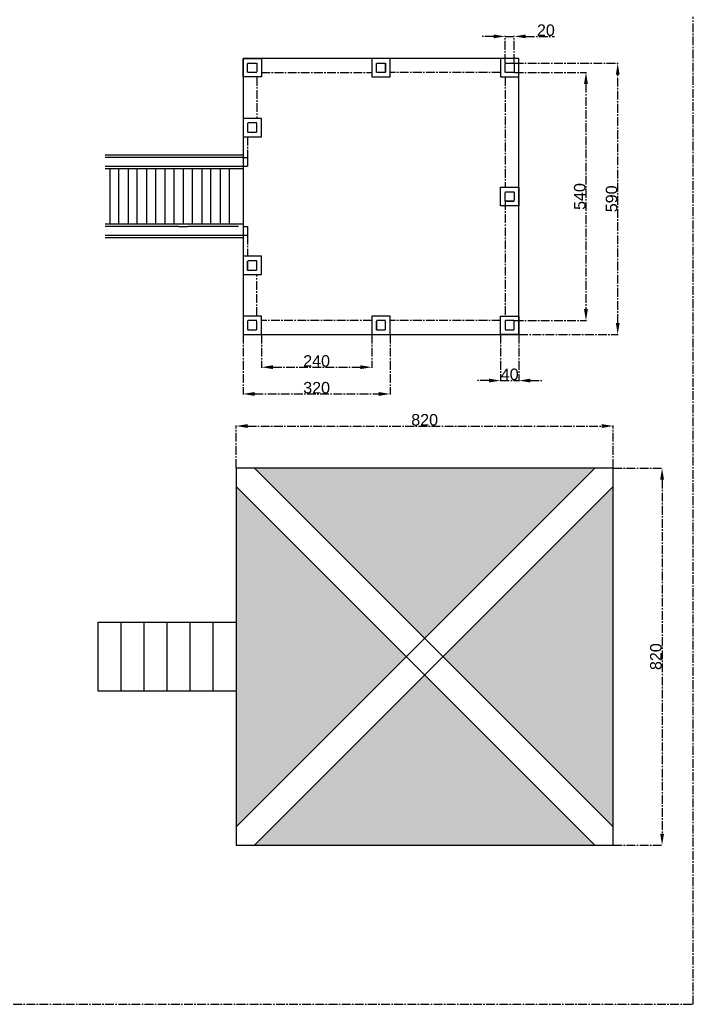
# Model space of a CAD drawing. Header units: centimetres. Extents: x -483 to 5478, y -332 to 3204.
# Tile 10 of 16: x 3991 to 5456, y -332 to 1810. Entities that reach past the tile are written whole.
import ezdxf

# ---------------------------------------------------------------- set-up
doc = ezdxf.new("R2010")
doc.units = ezdxf.units.CM
doc.linetypes.add('AXES2', pattern=[28.575, 19.05, -3.175, 3.175, -3.175])
doc.styles.get("Standard").update_dxf_attribs({"font": 'arial.ttf'})
doc.dimstyles.new('ISO-25', dxfattribs={"dimtxt": 25, "dimasz": 25, "dimexe": 1.25, "dimexo": 0.625, "dimtad": 1, "dimtxsty": 'Standard', "dimcen": 2.5, "dimadec": 0, "dimazin": 0, "dimtfac": 1, "dimtmove": 0, "dimatfit": 3, "dimfxl": 1, "dimarcsym": 0})

# ---------------------------------------------------------------- blocks, each defined once
blk = doc.blocks.new('*D1')
at = {"color": 0, "linetype": 'AXES2', "lineweight": -2, "transparency": 16777216}
for p, q in [((5067.5, 1714.9), (5293, 1714.9)), ((5291.7, 1149.9), (5291.7, 1689.9)), ((5077.5, 1124.9), (5293, 1124.9))]:
    blk.add_line(p, q, dxfattribs=at)
at = {"color": 0, "linetype": 'AXES2', "transparency": 16777216}
for points in [[(5287.6, 1689.9), (5295.9, 1689.9), (5291.7, 1714.9)], [(5287.6, 1149.9), (5295.9, 1149.9), (5291.7, 1124.9)]]:
    blk.add_solid(points, dxfattribs=at)
at = {"layer": 'Defpoints', "color": 0, "linetype": 'AXES2', "transparency": 16777216}
for p in [(5066.8, 1714.9), (5291.7, 1714.9), (5076.8, 1124.9)]:
    blk.add_point(p, dxfattribs=at)
at = {"color": 0, "linetype": 'AXES2', "transparency": 16777216, "insert": (5278.4, 1419.9), "char_height": 25, "attachment_point": 5, "rotation": 90}
blk.add_mtext('590', dxfattribs=at)
blk = doc.blocks.new('*D3')
at = {"color": 0, "linetype": 'AXES2', "lineweight": -2, "transparency": 16777216}
for p, q in [((5067.5, 1694.9), (5223.9, 1694.9)), ((5222.6, 1669.9), (5222.6, 1179.9)), ((5067.5, 1154.9), (5223.9, 1154.9))]:
    blk.add_line(p, q, dxfattribs=at)
at = {"color": 0, "linetype": 'AXES2', "transparency": 16777216}
for points in [[(5218.4, 1669.9), (5226.8, 1669.9), (5222.6, 1694.9)], [(5218.4, 1179.9), (5226.8, 1179.9), (5222.6, 1154.9)]]:
    blk.add_solid(points, dxfattribs=at)
at = {"layer": 'Defpoints', "color": 0, "linetype": 'AXES2', "transparency": 16777216}
for p in [(5066.8, 1694.9), (5066.8, 1154.9), (5222.6, 1154.9)]:
    blk.add_point(p, dxfattribs=at)
at = {"color": 0, "linetype": 'AXES2', "transparency": 16777216, "insert": (5209.2, 1424.9), "char_height": 25, "attachment_point": 5, "rotation": 90}
blk.add_mtext('540', dxfattribs=at)
blk = doc.blocks.new('*D4')
at = {"color": 0, "linetype": 'AXES2', "lineweight": -2, "transparency": 16777216}
for p, q in [((5021.8, 1773.2), (4996.8, 1773.2)), ((5046.8, 1715.6), (5046.8, 1774.4)), ((5046.8, 1773.2), (5066.8, 1773.2)), ((5066.8, 1715.6), (5066.8, 1774.4)), ((5091.8, 1773.2), (5154.2, 1773.2))]:
    blk.add_line(p, q, dxfattribs=at)
at = {"color": 0, "linetype": 'AXES2', "transparency": 16777216}
for points in [[(5021.8, 1777.3), (5021.8, 1769), (5046.8, 1773.2)], [(5091.8, 1777.3), (5091.8, 1769), (5066.8, 1773.2)]]:
    blk.add_solid(points, dxfattribs=at)
at = {"layer": 'Defpoints', "color": 0, "linetype": 'AXES2', "transparency": 16777216}
for p in [(5066.8, 1773.2), (5046.8, 1714.9), (5066.8, 1714.9)]:
    blk.add_point(p, dxfattribs=at)
at = {"color": 0, "linetype": 'AXES2', "transparency": 16777216, "insert": (5135.5, 1786.6), "char_height": 25, "attachment_point": 5}
blk.add_mtext('20', dxfattribs=at)
blk = doc.blocks.new('*D5')
at = {"color": 0, "linetype": 'AXES2', "lineweight": -2, "transparency": 16777216}
for p, q in [((5036.8, 1124.3), (5036.8, 1023.3)), ((5076.8, 1124.3), (5076.8, 1023.3)), ((5011.8, 1024.6), (4986.8, 1024.6)), ((5036.8, 1024.6), (5076.8, 1024.6)), ((5101.8, 1024.6), (5126.8, 1024.6))]:
    blk.add_line(p, q, dxfattribs=at)
at = {"color": 0, "linetype": 'AXES2', "transparency": 16777216}
for points in [[(5011.8, 1028.7), (5011.8, 1020.4), (5036.8, 1024.6)], [(5101.8, 1028.7), (5101.8, 1020.4), (5076.8, 1024.6)]]:
    blk.add_solid(points, dxfattribs=at)
at = {"layer": 'Defpoints', "color": 0, "linetype": 'AXES2', "transparency": 16777216}
for p in [(5036.8, 1124.9), (5076.8, 1124.9), (5076.8, 1024.6)]:
    blk.add_point(p, dxfattribs=at)
at = {"color": 0, "linetype": 'AXES2', "transparency": 16777216, "insert": (5056.8, 1038), "char_height": 25, "attachment_point": 5}
blk.add_mtext('40', dxfattribs=at)
blk = doc.blocks.new('*D6')
at = {"color": 0, "linetype": 'AXES2', "lineweight": -2, "transparency": 16777216}
for p, q in [((4476.8, 1124.3), (4476.8, 994.2)), ((4796.8, 1124.3), (4796.8, 994.2)), ((4501.8, 995.5), (4771.8, 995.5))]:
    blk.add_line(p, q, dxfattribs=at)
at = {"color": 0, "linetype": 'AXES2', "transparency": 16777216}
for points in [[(4501.8, 999.6), (4501.8, 991.3), (4476.8, 995.5)], [(4771.8, 999.6), (4771.8, 991.3), (4796.8, 995.5)]]:
    blk.add_solid(points, dxfattribs=at)
at = {"layer": 'Defpoints', "color": 0, "linetype": 'AXES2', "transparency": 16777216}
for p in [(4476.8, 1124.9), (4796.8, 1124.9), (4796.8, 995.5)]:
    blk.add_point(p, dxfattribs=at)
at = {"color": 0, "linetype": 'AXES2', "transparency": 16777216, "insert": (4636.8, 1008.9), "char_height": 25, "attachment_point": 5}
blk.add_mtext('320', dxfattribs=at)
blk = doc.blocks.new('*D7')
at = {"color": 0, "linetype": 'AXES2', "lineweight": -2, "transparency": 16777216}
for p, q in [((4516.8, 1124.3), (4516.8, 1052.5)), ((4756.8, 1124.3), (4756.8, 1052.5)), ((4541.8, 1053.7), (4731.8, 1053.7))]:
    blk.add_line(p, q, dxfattribs=at)
at = {"color": 0, "linetype": 'AXES2', "transparency": 16777216}
for points in [[(4541.8, 1057.9), (4541.8, 1049.5), (4516.8, 1053.7)], [(4731.8, 1057.9), (4731.8, 1049.5), (4756.8, 1053.7)]]:
    blk.add_solid(points, dxfattribs=at)
at = {"layer": 'Defpoints', "color": 0, "linetype": 'AXES2', "transparency": 16777216}
for p in [(4516.8, 1124.9), (4756.8, 1124.9), (4756.8, 1053.7)]:
    blk.add_point(p, dxfattribs=at)
at = {"color": 0, "linetype": 'AXES2', "transparency": 16777216, "insert": (4636.8, 1067.1), "char_height": 25, "attachment_point": 5}
blk.add_mtext('240', dxfattribs=at)
blk = doc.blocks.new('*D65')
at = {"color": 0, "linetype": 'AXES2', "lineweight": -2, "transparency": 16777216}
for p, q in [((4461.8, 834.7), (4461.8, 927)), ((4486.8, 925.7), (5256.8, 925.7)), ((5281.8, 834.7), (5281.8, 927))]:
    blk.add_line(p, q, dxfattribs=at)
at = {"color": 0, "linetype": 'AXES2', "transparency": 16777216}
for points in [[(4486.8, 929.9), (4486.8, 921.6), (4461.8, 925.7)], [(5256.8, 929.9), (5256.8, 921.6), (5281.8, 925.7)]]:
    blk.add_solid(points, dxfattribs=at)
at = {"layer": 'Defpoints', "color": 0, "linetype": 'AXES2', "transparency": 16777216}
for p in [(5281.8, 925.7), (4461.8, 834.1), (5281.8, 834.1)]:
    blk.add_point(p, dxfattribs=at)
at = {"color": 0, "linetype": 'AXES2', "transparency": 16777216, "insert": (4871.8, 939.1), "char_height": 25, "attachment_point": 5}
blk.add_mtext('820', dxfattribs=at)
blk = doc.blocks.new('*D66')
at = {"color": 0, "linetype": 'AXES2', "lineweight": -2, "transparency": 16777216}
for p, q in [((5282.4, 834.1), (5389.4, 834.1)), ((5388.2, 809.1), (5388.2, 39.1)), ((5282.4, 14.1), (5389.4, 14.1))]:
    blk.add_line(p, q, dxfattribs=at)
at = {"color": 0, "linetype": 'AXES2', "transparency": 16777216}
for points in [[(5384, 809.1), (5392.4, 809.1), (5388.2, 834.1)], [(5384, 39.1), (5392.4, 39.1), (5388.2, 14.1)]]:
    blk.add_solid(points, dxfattribs=at)
at = {"layer": 'Defpoints', "color": 0, "linetype": 'AXES2', "transparency": 16777216}
for p in [(5281.8, 834.1), (5281.8, 14.1), (5388.2, 14.1)]:
    blk.add_point(p, dxfattribs=at)
at = {"color": 0, "linetype": 'AXES2', "transparency": 16777216, "insert": (5374.8, 424.1), "char_height": 25, "attachment_point": 5, "rotation": 90}
blk.add_mtext('820', dxfattribs=at)

msp = doc.modelspace()

# ---------------------------------------------------------------- hatches: boundary and pattern name
at = {"linetype": 'AXES2'}
h = msp.add_hatch(dxfattribs=at)
h.set_pattern_fill('ESCHER', color=256)
h.set_pattern_definition([(60, (4461.822, 14.087), (-30.48, -7e-09), [27.94, -2.54]), (180, (4461.822, 14.087), (15.24, -26.39645), [27.94, -2.54]), (300, (4461.822, 14.087), (30.48, -7e-09), [27.94, -2.54]), (60, (4464.362, 14.087), (-30.48, -7e-09), [5.08, -25.4]), (300, (4464.362, 14.087), (30.48, -7e-09), [5.08, -25.4]), (60, (4460.552, 16.287), (-30.48, -7e-09), [5.08, -25.4]), (180, (4460.552, 16.287), (15.24, -26.39645), [5.08, -25.4]), (300, (4460.552, 11.887), (30.48, -7e-09), [5.08, -25.4]), (180, (4460.552, 11.887), (15.24, -26.39645), [5.08, -25.4]), (60, (4451.662, 14.087), (-30.48, -7e-09), [5.08, -25.4]), (300, (4451.662, 14.087), (30.48, -7e-09), [5.08, -25.4]), (60, (4466.902, 5.288), (-30.48, -7e-09), [5.08, -25.4]), (180, (4466.902, 5.288), (15.24, -26.39645), [5.08, -25.4]), (300, (4466.902, 22.886), (30.48, -7e-09), [5.08, -25.4]), (180, (4466.902, 22.886), (15.24, -26.39645), [5.08, -25.4]), (0, (4466.902, 18.486), (-15.24, 26.39645), [17.78, -12.7]), (0, (4466.902, 9.687), (-15.24, 26.39645), [17.78, -12.7]), (120, (4463.092, 20.686), (-30.48, 7e-09), [17.78, -12.7]), (120, (4455.472, 16.287), (-30.48, 7e-09), [17.78, -12.7]), (240, (4455.472, 11.887), (15.24, -26.39645), [17.78, -12.7]), (240, (4463.092, 7.488), (15.24, -26.39645), [17.78, -12.7])])
h.paths.add_polyline_path([(4461.822, 794.087), (4461.822, 54.087), (4831.822, 424.087)])
h.paths.add_polyline_path([(5241.822, 834.087), (4501.822, 834.087), (4871.822, 464.087)])
h.paths.add_polyline_path([(5281.822, 794.087), (4911.822, 424.087), (5281.822, 54.087)])
h.paths.add_polyline_path([(4871.822, 384.087), (4501.822, 14.087), (5241.822, 14.087)])

# ---------------------------------------------------------------- linework, layer by layer
for p, q in [((5456.129, -332.072), (5456.129, 1816.055)), ((4786.828, 1694.944), (4786.828, 1714.944)), ((4506.828, 1564.944), (4506.828, 1584.944)), ((4206.828, 1484.944), (4186.828, 1484.944)), ((4246.828, 1484.944), (4226.828, 1484.944)), ((4286.828, 1484.944), (4266.828, 1484.944)), ((4326.828, 1484.944), (4306.828, 1484.944)), ((4476.828, 1484.944), (4346.828, 1484.944)), ((4366.828, 1484.944), (4346.828, 1484.944)), ((4406.828, 1484.944), (4386.828, 1484.944)), ((4446.828, 1484.944), (4426.828, 1484.944)), ((5046.828, 1414.944), (5066.828, 1414.944)), ((4226.828, 1364.944), (4206.828, 1364.944)), ((4266.828, 1364.944), (4246.828, 1364.944)), ((4306.828, 1364.944), (4286.828, 1364.944)), ((4346.828, 1364.944), (4326.828, 1364.944)), ((4336.828, 1359.944), (4356.828, 1359.944)), ((4386.828, 1364.944), (4366.828, 1364.944)), ((4426.828, 1364.944), (4406.828, 1364.944)), ((4466.828, 1359.944), (4416.828, 1359.944)), ((4466.828, 1364.944), (4446.828, 1364.944)), ((4486.828, 1264.944), (4486.828, 1284.944)), ((4766.828, 1134.944), (4766.828, 1154.944)), ((2262.549, -332.072), (5456.129, -332.072))]:
    msp.add_line(p, q, dxfattribs=at)
at = {"color": 240, "linetype": 'AXES2', "true_color": 0xed1f24}
for p, q in [((4516.828, 1694.296), (4756.828, 1694.944)), ((5036.828, 1694.944), (4796.828, 1694.944)), ((4506.828, 1684.944), (4506.828, 1594.944)), ((5046.828, 1684.944), (5046.828, 1444.944)), ((4486.828, 1554.944), (4486.828, 1509.944)), ((4476.828, 1509.944), (4486.828, 1509.944)), ((4486.828, 1509.944), (4486.828, 1489.944)), ((4486.828, 1489.944), (4476.828, 1489.944)), ((5046.828, 1414.944), (5046.828, 1164.944)), ((4476.828, 1359.944), (4486.828, 1359.944)), ((4486.828, 1359.944), (4486.828, 1339.944)), ((4486.828, 1339.944), (4476.828, 1339.944)), ((4486.828, 1339.944), (4486.828, 1294.944)), ((4506.828, 1164.944), (4506.828, 1254.944)), ((4756.828, 1154.944), (4516.828, 1154.944)), ((5036.828, 1154.944), (4796.828, 1154.944))]:
    msp.add_line(p, q, dxfattribs=at)
at = {"color": 244, "true_color": 0x991b1e}
for p, q in [((4346.828, 1514.944), (4176.828, 1514.944)), ((4476.828, 1514.944), (4346.828, 1514.944)), ((4346.828, 1484.944), (4176.828, 1484.944)), ((4346.828, 1364.944), (4176.828, 1364.944)), ((4476.828, 1364.944), (4346.828, 1364.944)), ((4346.828, 1334.944), (4176.828, 1334.944)), ((4476.828, 1334.944), (4346.828, 1334.944))]:
    msp.add_line(p, q, dxfattribs=at)
at = {"color": 241, "true_color": 0xf7abae}
for p, q in [((4336.828, 1509.944), (4176.828, 1509.944)), ((4476.828, 1509.944), (4176.828, 1509.944)), ((4466.828, 1509.944), (4356.828, 1509.944)), ((4336.828, 1489.944), (4176.828, 1489.944)), ((4476.828, 1489.944), (4176.828, 1489.944)), ((4476.828, 1484.944), (4176.828, 1484.944)), ((4466.828, 1489.944), (4356.828, 1489.944)), ((4476.828, 1364.944), (4176.828, 1364.944)), ((4336.828, 1359.944), (4176.828, 1359.944)), ((4466.828, 1359.944), (4356.828, 1359.944)), ((4336.828, 1339.944), (4176.828, 1339.944)), ((4476.828, 1339.944), (4176.828, 1339.944)), ((4466.828, 1339.944), (4356.828, 1339.944))]:
    msp.add_line(p, q, dxfattribs=at)
for p, q in [((4186.828, 1484.944), (4186.828, 1364.944)), ((4206.828, 1364.944), (4206.828, 1484.944)), ((4226.828, 1484.944), (4226.828, 1364.944)), ((4246.828, 1364.944), (4246.828, 1484.944)), ((4266.828, 1484.944), (4266.828, 1464.944)), ((4286.828, 1364.944), (4286.828, 1484.944)), ((4306.828, 1484.944), (4306.828, 1364.944)), ((4326.828, 1364.944), (4326.828, 1484.944)), ((4346.828, 1484.944), (4346.828, 1364.944)), ((4366.828, 1364.944), (4366.828, 1484.944)), ((4386.828, 1484.944), (4386.828, 1364.944)), ((4406.828, 1364.944), (4406.828, 1484.944)), ((4426.828, 1484.944), (4426.828, 1364.944)), ((4446.828, 1484.944), (4446.828, 1364.944)), ((4266.828, 1464.944), (4266.828, 1364.944))]:
    msp.add_line(p, q)
at = {"color": 6}
for p, q in [((5241.822, 834.087), (4461.822, 54.087)), ((4501.822, 834.087), (5281.822, 54.087)), ((4461.822, 794.087), (5241.822, 14.087)), ((5281.822, 794.087), (4501.822, 14.087))]:
    msp.add_line(p, q, dxfattribs=at)
at = {"color": 6, "linetype": 'Continuous'}
msp.add_lwpolyline([(4476.828, 1124.944), (5076.828, 1124.944), (5076.828, 1724.944), (4476.828, 1724.944), (4476.828, 1124.944)], close=True, dxfattribs=at)
at = {"color": 41, "true_color": 0xf4ee51}
for points in [[(4476.828, 1724.944), (4516.828, 1724.944), (4516.828, 1684.944), (4476.828, 1684.944), (4476.828, 1724.944)], [(4756.828, 1724.944), (4756.828, 1684.944), (4796.828, 1684.944), (4796.828, 1724.944), (4756.828, 1724.944)], [(5076.828, 1724.944), (5036.828, 1724.944), (5036.828, 1684.944), (5076.828, 1684.944), (5076.828, 1724.944)], [(4476.828, 1554.944), (4516.828, 1554.944), (4516.828, 1594.944), (4476.828, 1594.944), (4476.828, 1554.944)], [(4476.828, 1124.944), (4516.828, 1124.944), (4516.828, 1164.944), (4476.828, 1164.944), (4476.828, 1124.944)], [(5076.828, 1124.944), (5036.828, 1124.944), (5036.828, 1164.944), (5076.828, 1164.944), (5076.828, 1124.944)]]:
    msp.add_lwpolyline(points, close=True, dxfattribs=at)
at = {"linetype": 'AXES2'}
for points in [[(4486.828, 1714.944), (4506.828, 1714.944), (4506.828, 1694.944), (4486.828, 1694.944), (4486.828, 1714.944)], [(4786.828, 1714.944), (4786.828, 1694.944), (4766.828, 1694.944), (4766.828, 1714.944), (4786.828, 1714.944)], [(5066.828, 1714.944), (5066.828, 1694.944), (5046.828, 1694.944), (5046.828, 1714.944), (5066.828, 1714.944)], [(4486.828, 1564.944), (4506.828, 1564.944), (4506.828, 1584.944), (4486.828, 1584.944), (4486.828, 1564.944)], [(5066.828, 1414.944), (5046.828, 1414.944), (5046.828, 1434.944), (5066.828, 1434.944), (5066.828, 1414.944)], [(4486.828, 1264.944), (4506.828, 1264.944), (4506.828, 1284.944), (4486.828, 1284.944), (4486.828, 1264.944)], [(4486.828, 1134.944), (4506.828, 1134.944), (4506.828, 1154.944), (4486.828, 1154.944), (4486.828, 1134.944)], [(4766.828, 1134.944), (4786.828, 1134.944), (4786.828, 1154.944), (4766.828, 1154.944), (4766.828, 1134.944)], [(5066.828, 1134.944), (5066.828, 1154.944), (5046.828, 1154.944), (5046.828, 1134.944), (5066.828, 1134.944)]]:
    msp.add_lwpolyline(points, close=True, dxfattribs=at)
at = {"color": 2, "true_color": 0xf1eb1f}
msp.add_lwpolyline([(5076.828, 1404.944), (5036.828, 1404.944), (5036.828, 1444.944), (5076.828, 1444.944), (5076.828, 1404.944)], dxfattribs=at)
at = {"color": 41, "true_color": 0xf4ee51}
for points in [[(4476.828, 1254.944), (4516.828, 1254.944), (4516.828, 1294.944), (4476.828, 1294.944), (4476.828, 1254.944)], [(4756.828, 1164.944), (4756.828, 1124.944), (4796.828, 1124.944), (4796.828, 1164.944), (4756.828, 1164.944)]]:
    msp.add_lwpolyline(points, dxfattribs=at)
msp.add_lwpolyline([(4461.822, 14.087), (5281.822, 14.087), (5281.822, 834.087), (4461.822, 834.087), (4461.822, 14.087)], close=True)
at = {"color": 242, "true_color": 0xcd2027}
for points in [[(4461.822, 349.087), (4161.822, 349.087), (4161.822, 499.087), (4461.822, 499.087)], [(4461.822, 349.087), (4211.822, 349.087), (4211.822, 499.087), (4461.822, 499.087)], [(4461.822, 349.087), (4261.822, 349.087), (4261.822, 499.087), (4461.822, 499.087)], [(4461.822, 349.087), (4311.822, 349.087), (4311.822, 499.087), (4461.822, 499.087)], [(4461.822, 349.087), (4361.822, 349.087), (4361.822, 499.087), (4461.822, 499.087)], [(4461.822, 349.087), (4411.822, 349.087), (4411.822, 499.087), (4461.822, 499.087)]]:
    msp.add_lwpolyline(points, close=True, dxfattribs=at)

# ---------------------------------------------------------------- dimensions: what is measured, and where the dimension line sits
at = {"linetype": 'AXES2'}
for base, p1, p2, picture, middle in [((5066.828, 1773.165), (5046.828, 1714.944), (5066.828, 1714.944), '*D4', (5135.53, 1786.554)), ((4796.828, 995.46), (4476.828, 1124.944), (4796.828, 1124.944), '*D6', (4636.828, 1008.857)), ((4756.828, 1053.705), (4516.828, 1124.944), (4756.828, 1124.944), '*D7', (4636.828, 1067.094)), ((5076.828, 1024.582), (5036.828, 1124.944), (5076.828, 1124.944), '*D5', (5056.828, 1037.971)), ((5281.822, 925.72), (4461.822, 834.087), (5281.822, 834.087), '*D65', (4871.822, 939.109))]:
    dim = msp.add_linear_dim(base=base, p1=p1, p2=p2, dimstyle='ISO-25', dxfattribs=at)
    dim.commit()
    dim.dimension.update_dxf_attribs({"geometry": picture, "text_midpoint": middle})
for base, p1, p2, picture, middle in [((5291.746, 1714.944), (5076.828, 1124.944), (5066.828, 1714.944), '*D1', (5278.357, 1419.944)), ((5222.604, 1154.944), (5066.828, 1694.944), (5066.828, 1154.944), '*D3', (5209.215, 1424.944)), ((5388.199, 14.087), (5281.822, 834.087), (5281.822, 14.087), '*D66', (5374.809, 424.087))]:
    dim = msp.add_linear_dim(base=base, p1=p1, p2=p2, angle=90, dimstyle='ISO-25', dxfattribs=at)
    dim.commit()
    dim.dimension.update_dxf_attribs({"geometry": picture, "text_midpoint": middle})

doc.saveas('drawing.dxf')
